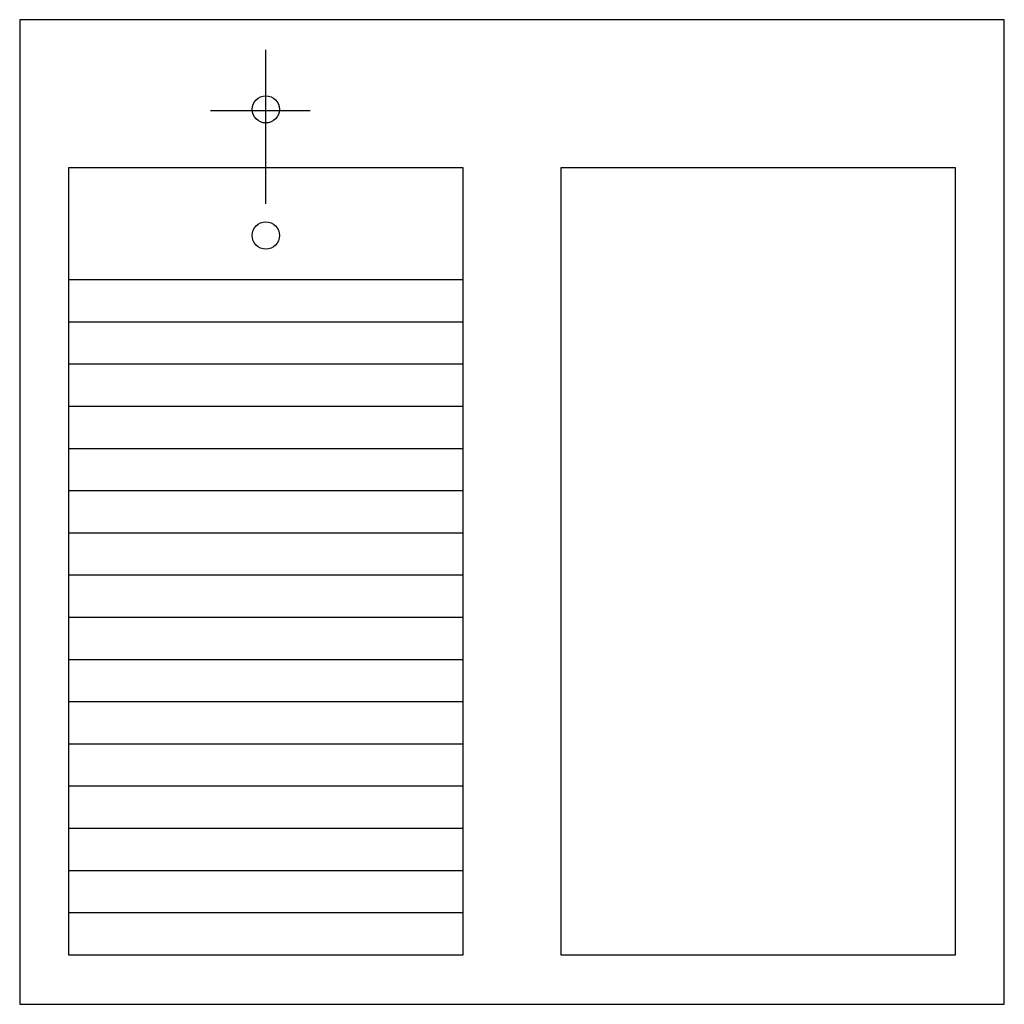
# Model space of a CAD drawing. Extents: x -0.35 to 0.35, y -0.7 to 0.
import ezdxf

# ---------------------------------------------------------------- set-up
doc = ezdxf.new("R2010")
doc.units = 0
doc.header["$MEASUREMENT"] = 0
doc.layers.add('LPS', color=1, linetype='CONTINUOUS')

msp = doc.modelspace()

# ---------------------------------------------------------------- linework, layer by layer
at = {"layer": 'LPS'}
for p, q in [((-0.35, 0), (-0.35, -0.7)), ((0.35, 0), (-0.35, 0)), ((0.35, -0.7), (0.35, 0)), ((-0.175, -0.13096), (-0.175, -0.02136)), ((-0.21427, -0.06454), (-0.14339, -0.06454)), ((-0.315, -0.105), (-0.035, -0.105)), ((-0.315, -0.665), (-0.315, -0.105)), ((-0.035, -0.105), (-0.035, -0.665)), ((0.035, -0.105), (0.315, -0.105)), ((0.035, -0.665), (0.035, -0.105)), ((0.315, -0.105), (0.315, -0.665)), ((-0.035, -0.185), (-0.315, -0.185)), ((-0.035, -0.215), (-0.315, -0.215)), ((-0.035, -0.245), (-0.315, -0.245)), ((-0.035, -0.275), (-0.315, -0.275)), ((-0.035, -0.305), (-0.315, -0.305)), ((-0.035, -0.335), (-0.315, -0.335)), ((-0.035, -0.365), (-0.315, -0.365)), ((-0.035, -0.395), (-0.315, -0.395)), ((-0.035, -0.425), (-0.315, -0.425)), ((-0.035, -0.455), (-0.315, -0.455)), ((-0.035, -0.485), (-0.315, -0.485)), ((-0.035, -0.515), (-0.315, -0.515)), ((-0.035, -0.545), (-0.315, -0.545)), ((-0.035, -0.575), (-0.315, -0.575)), ((-0.035, -0.605), (-0.315, -0.605)), ((-0.035, -0.635), (-0.315, -0.635)), ((-0.035, -0.665), (-0.315, -0.665)), ((0.315, -0.665), (0.035, -0.665)), ((-0.35, -0.7), (0.35, -0.7))]:
    msp.add_line(p, q, dxfattribs=at)
for centre in [(-0.175, -0.06375), (-0.175, -0.15342)]:
    msp.add_circle(centre, 0.00966, dxfattribs=at)

doc.saveas('drawing.dxf')
